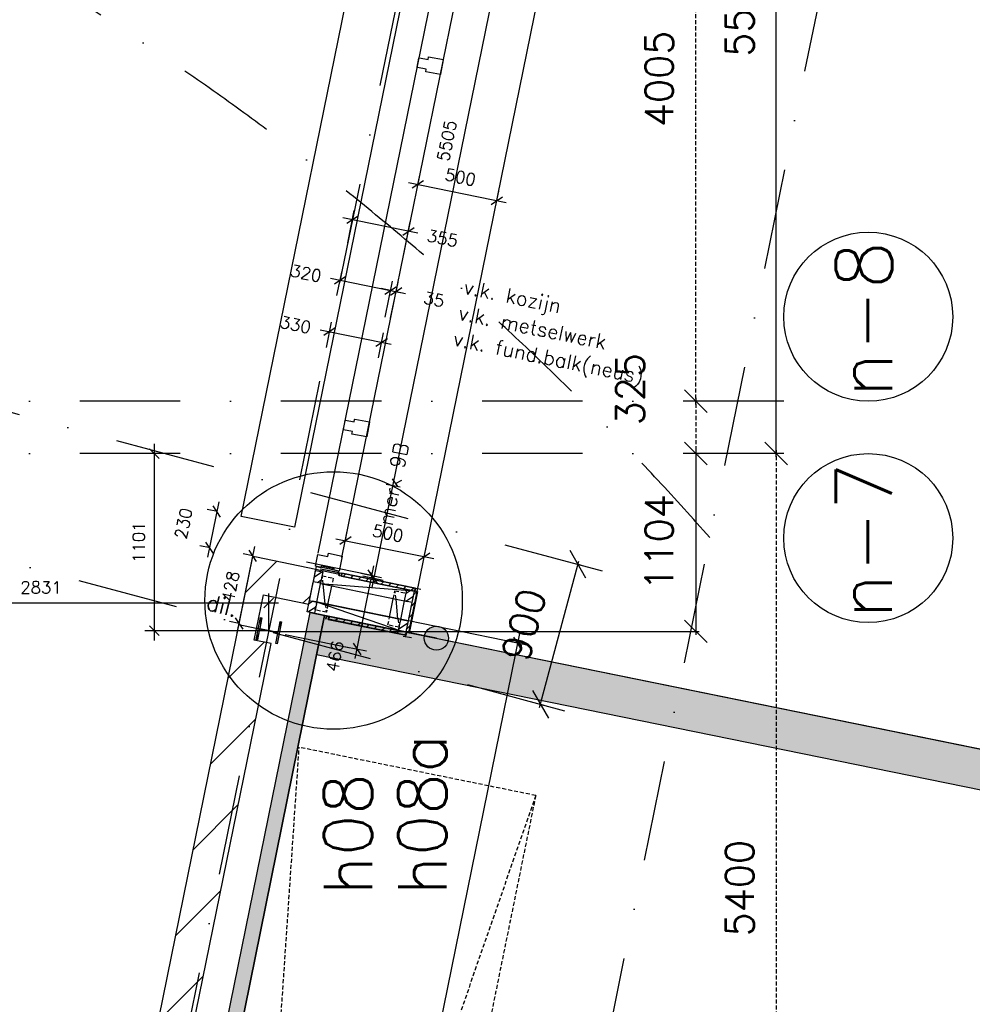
# Model space of a CAD drawing. Extents: x -33344 to 2055880, y -64816 to 121260.
# Tile 126 of 133: x 50082 to 56002, y 85026 to 91142. Entities that reach past the tile are written whole.
import ezdxf

# ---------------------------------------------------------------- set-up
doc = ezdxf.new("R2010")
doc.units = 0
doc.header["$LTSCALE"] = 50
doc.header["$MEASUREMENT"] = 0
doc.header["$PDMODE"] = 3
doc.header["$PDSIZE"] = 0.1
for name, pattern in [('DASHED', [0.75, 0.5, -0.25]), ('HIDDENX2', [0.75, 0.5, -0.25]), ('STRAM_0WT$1$DASHDOT', [25, 12.5, -6.25, 0, -6.25])]:
    doc.linetypes.add(name, pattern=pattern)
doc.layers.get('0').update_dxf_attribs({"linetype": 'CONTINUOUS'})
doc.layers.get('DEFPOINTS').update_dxf_attribs({"linetype": 'CONTINUOUS'})
for name, color, linetype in [('_DETAILNUMMERS', 4, 'CONTINUOUS'), ('_DETAILNUMMERSTEKST', 4, 'CONTINUOUS'), ('A--01A1_ACEER', 1, 'CONTINUOUS'), ('A--A21--_F123-', 9, 'CONTINUOUS'), ('A--A22--_F123-', 9, 'CONTINUOUS'), ('A--A25--_F-2--', 9, 'CONTINUOUS'), ('A--A28--_F-2--', 7, 'CONTINUOUS'), ('A--A42--_F-23-', 9, 'CONTINUOUS'), ('A--L13A1_VLOEREN', 1, 'CONTINUOUS'), ('A--L21--', 3, 'CONTINUOUS'), ('A--L21--_F-2--', 7, 'CONTINUOUS'), ('A--L21A3_BUITENWAND', 3, 'CONTINUOUS'), ('A--L22A2_BINNENWAND', 2, 'CONTINUOUS'), ('A--L25--', 7, 'CONTINUOUS'), ('A--L25--_F-23-', 7, 'CONTINUOUS'), ('A--L28--', 7, 'CONTINUOUS'), ('A--L28--_F-2--', 7, 'CONTINUOUS'), ('A--L28DC1_CONSTR', 1, 'HIDDENX2'), ('A--L31--', 2, 'CONTINUOUS'), ('A--L31--_F-2--', 7, 'CONTINUOUS'), ('A--L32--_F-23-', 2, 'CONTINUOUS'), ('A--L42--', 7, 'CONTINUOUS'), ('A--L42--_F-23-', 7, 'CONTINUOUS'), ('A--M$1A-_F123-', 1, 'CONTINUOUS'), ('A--T$1A-25_TEKST', 2, 'CONTINUOUS'), ('HELLINGBANEN_C1', 1, 'DASHED'), ('PLEIN', 7, 'CONTINUOUS'), ('STRAM_0WT$0$A--L$7A-_STRA0', 1, 'STRAM_0WT$1$DASHDOT'), ('STRAM_0WT$0$A--L$7A1-_STR0', 1, 'CONTINUOUS'), ('STRAM_0WT$0$A--L$7A3-_STR0', 3, 'CONTINUOUS'), ('STRAM_0WT$1$A--M$1A-_F123-', 1, 'CONTINUOUS'), ('TEKST_KOZIJNMERK', 2, 'CONTINUOUS'), ('X--LR---_CP', 7, 'CONTINUOUS'), ('XREF', 7, 'CONTINUOUS')]:
    doc.layers.add(name, color=color, linetype=linetype)
doc.styles.add('ALFA-0_25', font='ROMANS')
doc.styles.add('B-01', font='SIMPLEX.SHX', dxfattribs={"width": 0.8, "height": 4.5})
doc.styles.add('HIEMSTRA', font='romans.shx')
doc.styles.add('STRAM_0WT$1$HIEMSTRA', font='romans.shx')
doc.dimstyles.new('STANDARD$0', dxfattribs={"dimscale": 30, "dimtxt": 2.5, "dimasz": 2, "dimexe": 2, "dimexo": 0, "dimgap": 2, "dimtad": 1, "dimdec": 0, "dimzin": 0, "dimtxsty": 'ALFA-0_25', "dimblk1": 'OBLIQUE', "dimblk2": 'OBLIQUE', "dimsah": 1, "dimcen": -3, "dimdle": 2, "dimclrd": 1, "dimclre": 1, "dimclrt": 2, "dimazin": 3, "dimtfac": 0.666667, "dimtofl": 0, "dimtmove": 0, "dimatfit": 3, "dimtvp": 0.833333, "dimtolj": 1, "dimtzin": 0})
doc.dimstyles.new('STRAM_0WT$0$STANDARD', dxfattribs={"dimscale": 70, "dimtxt": 2.5, "dimasz": 2, "dimexe": 0.3, "dimexo": 0.3, "dimgap": 2, "dimtad": 1, "dimdec": 0, "dimzin": 0, "dimtxsty": 'STRAM_0WT$1$HIEMSTRA', "dimblk1": 'STRAM_0WT$0$_OBLIQUE', "dimblk2": 'STRAM_0WT$0$_OBLIQUE', "dimsah": 1, "dimcen": -0.09, "dimdle": 0.3, "dimclrd": 1, "dimclre": 1, "dimclrt": 4, "dimazin": 3, "dimtfac": 1, "dimtdec": 4, "dimtix": 1, "dimtofl": 0, "dimtmove": 0, "dimatfit": 3, "dimtvp": 625, "dimtolj": 1, "dimtzin": 0})

# ---------------------------------------------------------------- blocks, each defined once
blk = doc.blocks.new('*U1373')
at = {"layer": 'A--A42--_F-23-', "linetype": 'CONTINUOUS'}
h = blk.add_hatch(dxfattribs=at)
h.set_pattern_fill('ALFALINE', color=256, scale=40, style=0)
h.set_pattern_definition([(45, (-52209.314, -87384.26), (-28.284271, 28.284271), [])])
h.paths.add_polyline_path([(0, 0), (1.8, 8.8), (-204.9, 50.9), (-206.7, 42.1), (-208.5, 33.3), (-1.8, -8.8)])
at = {"layer": 'A--L42--_F-23-', "color": 2, "linetype": 'CONTINUOUS'}
for points in [[(0, 0), (-1.8, -8.8), (-208.5, 33.3), (-206.7, 42.1)], [(0, 0), (1.8, 8.8), (-204.9, 50.9), (-206.7, 42.1)]]:
    blk.add_lwpolyline(points, dxfattribs=at)
blk = doc.blocks.new('Q020279-')
at = {"layer": 'A--A25--_F-2--'}
h = blk.add_hatch(dxfattribs=at)
h.set_pattern_fill('ALFALINE', color=256, scale=40, style=0, pattern_type=2)
h.set_pattern_definition([(45, (0, 0), (-28.284, 28.284), [])])
h.paths.add_polyline_path([(0, 0), (0, 71), (46, 71), (46, 0)])
at = {"layer": 'A--L25--_F-23-', "color": 2, "linetype": 'CONTINUOUS'}
blk.add_lwpolyline([(0, 0), (0, 71), (46, 71), (46, 0)], close=True, dxfattribs=at)
at = {"layer": 'X--LR---_CP'}
for p in [(0, 0), (0, 0), (46, 0)]:
    blk.add_point(p, dxfattribs=at)
blk = doc.blocks.new('*U1372')
at = {"layer": 'A--A42--_F-23-', "linetype": 'CONTINUOUS'}
h = blk.add_hatch(dxfattribs=at)
h.set_pattern_fill('ALFALINE', color=256, scale=40, style=0)
h.set_pattern_definition([(45, (-52541.67, -87591.042), (-28.284271, 28.284271), [])])
h.paths.add_polyline_path([(0, 0), (8.8, -1.8), (-43.1, -256.6), (-51.9, -254.8), (-60.7, -253), (-8.8, 1.8)])
at = {"layer": 'A--L42--_F-23-', "color": 2, "linetype": 'CONTINUOUS'}
for points in [[(0, 0), (-8.8, 1.8), (-60.7, -253), (-51.9, -254.8)], [(0, 0), (8.8, -1.8), (-43.1, -256.6), (-51.9, -254.8)]]:
    blk.add_lwpolyline(points, dxfattribs=at)
blk = doc.blocks.new('*U1371')
at = {"layer": 'A--A42--_F-23-', "linetype": 'CONTINUOUS'}
h = blk.add_hatch(dxfattribs=at)
h.set_pattern_fill('ALFALINE', color=256, scale=40, style=0)
h.set_pattern_definition([(45, (-52538.734, -87601.844), (-28.284271, 28.284271), [])])
h.paths.add_polyline_path([(0, 0), (-1.8, -8.8), (-457.8, 84), (-456, 92.8), (-454.2, 101.6), (1.8, 8.8)])
at = {"layer": 'A--L42--_F-23-', "color": 2, "linetype": 'CONTINUOUS'}
for points in [[(0, 0), (-1.8, -8.8), (-457.8, 84), (-456, 92.8)], [(0, 0), (1.8, 8.8), (-454.2, 101.6), (-456, 92.8)]]:
    blk.add_lwpolyline(points, dxfattribs=at)
blk = doc.blocks.new('Q020490-')
at = {"layer": 'A--A28--_F-2--', "color": 3, "linetype": 'CONTINUOUS'}
for points in [[(-2.75, 58), (-70, 66.5), (70, 66.5)], [(-2.75, 58), (-70, 58), (-70, 66.5)], [(-2.75, 58), (70, 66.5), (70, 58)], [(2.75, -58), (-2.75, -58), (-2.75, 58)], [(-2.75, 58), (2.75, 58), (2.75, -58)], [(-2.75, 58), (70, 58), (2.75, 58)], [(70, -66.5), (-70, -58), (-2.75, -58)], [(70, -66.5), (-70, -66.5), (-70, -58)], [(2.75, -58), (70, -66.5), (-2.75, -58)], [(2.75, -58), (70, -58), (70, -66.5)]]:
    blk.add_solid(points, dxfattribs=at)
at = {"layer": 'A--L28--_F-2--', "color": 3, "linetype": 'CONTINUOUS'}
blk.add_lwpolyline([(70, -66.5), (-70, -66.5), (-70, -58), (-2.75, -58), (-2.75, 58), (-70, 58), (-70, 66.5), (70, 66.5), (70, 58), (2.75, 58), (2.75, -58), (70, -58)], close=True, dxfattribs=at)
at = {"layer": 'X--LR---_CP', "linetype": 'CONTINUOUS'}
for p in [(-2.75, 0), (0, 0), (2.75, 0)]:
    blk.add_point(p, dxfattribs=at)
blk = doc.blocks.new('_OBLIQUE')
at = {"color": 0, "linetype": 'BYBLOCK'}
blk.add_line((-0.5, -0.5), (0.5, 0.5), dxfattribs=at)
blk = doc.blocks.new('*D256')
at = {"layer": 'A--M$1A-_F123-', "color": 1}
for p, q in [((52120.5, 89756.3), (52161.5, 89957.3)), ((52556.1, 89815.7), (52090.7, 89910.5)), ((52468.4, 89685.5), (52509.3, 89886.4))]:
    blk.add_line(p, q, dxfattribs=at)
at = {"layer": 'DEFPOINTS', "color": 0}
for p in [(52149.5, 89898.5), (52120.5, 89756.3), (52468.4, 89685.5)]:
    blk.add_point(p, dxfattribs=at)
at = {"layer": 'A--M$1A-_F123-', "color": 1, "xscale": 60, "yscale": 60, "zscale": 60}
for p, rotation in [((52149.5, 89898.5), 168.4862848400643), ((52497.4, 89827.6), 348.4862848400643)]:
    blk.add_blockref('_OBLIQUE', p, dxfattribs=dict(at, rotation=rotation))
at = {"layer": 'A--M$1A-_F123-', "color": 2, "insert": (52709.4, 89784.4), "char_height": 75, "attachment_point": 5, "rotation": 348.48628, "style": 'ALFA-0_25'}
blk.add_mtext('\\A1;355', dxfattribs=at)
blk = doc.blocks.new('*D260')
at = {"layer": 'A--M$1A-_F123-', "color": 1}
for p, q in [((52053.7, 89428), (52085.1, 89582.4)), ((52014.3, 89535.6), (52445.5, 89447.7)), ((52367.2, 89364.1), (52398.7, 89518.5))]:
    blk.add_line(p, q, dxfattribs=at)
at = {"layer": 'DEFPOINTS', "color": 0}
for p in [(52053.7, 89428), (52386.7, 89459.7), (52367.2, 89364.1)]:
    blk.add_point(p, dxfattribs=at)
at = {"layer": 'A--M$1A-_F123-', "color": 1, "xscale": 60, "yscale": 60, "zscale": 60}
for p, rotation in [((52073.1, 89523.6), 168.4862831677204), ((52386.7, 89459.7), 348.4862831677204)]:
    blk.add_blockref('_OBLIQUE', p, dxfattribs=dict(at, rotation=rotation))
at = {"layer": 'A--M$1A-_F123-', "color": 2, "insert": (51861.1, 89566.8), "char_height": 75, "attachment_point": 5, "rotation": 348.48628, "style": 'ALFA-0_25'}
blk.add_mtext('\\A1;320', dxfattribs=at)
blk = doc.blocks.new('*D261')
at = {"layer": 'A--M$1A-_F123-', "color": 1}
for p, q in [((52353, 89294.2), (52398.7, 89518.5)), ((52387.3, 89287.2), (52433, 89511.5)), ((52386.7, 89459.7), (52327.9, 89471.7)), ((52421, 89452.7), (52479.8, 89440.7))]:
    blk.add_line(p, q, dxfattribs=at)
at = {"layer": 'DEFPOINTS', "color": 0}
for p in [(52421, 89452.7), (52353, 89294.2), (52387.3, 89287.2)]:
    blk.add_point(p, dxfattribs=at)
at = {"layer": 'A--M$1A-_F123-', "color": 1, "xscale": 60, "yscale": 60, "zscale": 60}
for p, rotation in [((52386.7, 89459.7), 348.4865195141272), ((52421, 89452.7), 168.4865195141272)]:
    blk.add_blockref('_OBLIQUE', p, dxfattribs=dict(at, rotation=rotation))
at = {"layer": 'A--M$1A-_F123-', "color": 2, "insert": (52656.9, 89404.7), "char_height": 75, "attachment_point": 5, "rotation": 348.48652, "style": 'ALFA-0_25'}
blk.add_mtext('\\A1;35', dxfattribs=at)
blk = doc.blocks.new('*D276')
at = {"layer": 'A--M$1A-_F123-', "color": 1}
for p, q in [((51988.2, 89106.6), (52020, 89262.7)), ((51949.2, 89215.9), (52390.2, 89126)), ((52311.6, 89040.7), (52343.4, 89196.8))]:
    blk.add_line(p, q, dxfattribs=at)
at = {"layer": 'DEFPOINTS', "color": 0}
for p in [(52331.4, 89138), (51988.2, 89106.6), (52311.6, 89040.7)]:
    blk.add_point(p, dxfattribs=at)
at = {"layer": 'A--M$1A-_F123-', "color": 1, "xscale": 60, "yscale": 60, "zscale": 60}
for p, rotation in [((52008, 89203.9), 168.4862903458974), ((52331.4, 89138), 348.4862903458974)]:
    blk.add_blockref('_OBLIQUE', p, dxfattribs=dict(at, rotation=rotation))
at = {"layer": 'A--M$1A-_F123-', "color": 2, "insert": (51795.9, 89247.1), "char_height": 75, "attachment_point": 5, "rotation": 348.48629, "style": 'ALFA-0_25'}
blk.add_mtext('\\A1;330', dxfattribs=at)
blk = doc.blocks.new('*D503')
at = {"layer": 'A--M$1A-_F123-', "color": 1, "linetype": 'CONTINUOUS'}
for p, q in [((51318.7, 88146.3), (51248.8, 87803.3)), ((51311.4, 88086.5), (51247.9, 88099.4)), ((51265.5, 87861.1), (51202, 87874.1))]:
    blk.add_line(p, q, dxfattribs=at)
at = {"layer": 'DEFPOINTS', "color": 0, "linetype": 'CONTINUOUS'}
for p in [(51311.4, 88086.5), (51260.8, 87862.1), (51265.5, 87861.1)]:
    blk.add_point(p, dxfattribs=at)
at = {"layer": 'A--M$1A-_F123-', "color": 1, "linetype": 'CONTINUOUS', "xscale": 60, "yscale": 60, "zscale": 60}
for p, rotation in [((51306.7, 88087.5), 78.48999999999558), ((51260.8, 87862.1), 258.4899999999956)]:
    blk.add_blockref('_OBLIQUE', p, dxfattribs=dict(at, rotation=rotation))
at = {"layer": 'A--M$1A-_F123-', "color": 2, "linetype": 'CONTINUOUS', "insert": (51100, 88012.2), "char_height": 75, "attachment_point": 5, "rotation": 78.49, "style": 'ALFA-0_25'}
blk.add_mtext('\\A1;230', dxfattribs=at)
blk = doc.blocks.new('*D515')
at = {"layer": 'A--M$1A-_F123-', "color": 1, "linetype": 'CONTINUOUS'}
for p, q in [((48799.5, 87346.3), (48799.5, 87577.8)), ((51630, 87346.3), (51630, 87577.8)), ((51690, 87517.8), (48739.5, 87517.8))]:
    blk.add_line(p, q, dxfattribs=at)
at = {"layer": 'DEFPOINTS', "color": 0, "linetype": 'CONTINUOUS'}
for p in [(48799.5, 87517.8), (48799.5, 87346.3), (51630, 87346.3)]:
    blk.add_point(p, dxfattribs=at)
at = {"layer": 'A--M$1A-_F123-', "color": 1, "linetype": 'CONTINUOUS', "xscale": 60, "yscale": 60, "zscale": 60, "rotation": 180}
blk.add_blockref('_OBLIQUE', (48799.5, 87517.8), dxfattribs=at)
at = {"layer": 'A--M$1A-_F123-', "color": 1, "linetype": 'CONTINUOUS', "xscale": 60, "yscale": 60, "zscale": 60}
blk.add_blockref('_OBLIQUE', (51630, 87517.8), dxfattribs=at)
at = {"layer": 'A--M$1A-_F123-', "color": 2, "linetype": 'CONTINUOUS', "insert": (50214.7, 87615.3), "char_height": 75, "attachment_point": 5, "style": 'ALFA-0_25'}
blk.add_mtext('\\A1;2831', dxfattribs=at)
blk = doc.blocks.new('*D516')
at = {"layer": 'A--M$1A-_F123-', "color": 1, "linetype": 'CONTINUOUS'}
for p, q in [((50919.2, 87286.3), (50919.2, 88506.9)), ((50957.2, 88446.9), (50859.2, 88446.9)), ((51639, 87346.3), (50859.2, 87346.3))]:
    blk.add_line(p, q, dxfattribs=at)
at = {"layer": 'DEFPOINTS', "color": 0, "linetype": 'CONTINUOUS'}
for p in [(50919.2, 88446.9), (50957.2, 88446.9), (51639, 87346.3)]:
    blk.add_point(p, dxfattribs=at)
at = {"layer": 'A--M$1A-_F123-', "color": 1, "linetype": 'CONTINUOUS', "xscale": 60, "yscale": 60, "zscale": 60}
for p, rotation in [((50919.2, 88446.9), 90), ((50919.2, 87346.3), 270)]:
    blk.add_blockref('_OBLIQUE', p, dxfattribs=dict(at, rotation=rotation))
at = {"layer": 'A--M$1A-_F123-', "color": 2, "linetype": 'CONTINUOUS', "insert": (50821.7, 87896.6), "char_height": 75, "attachment_point": 5, "rotation": 90, "style": 'ALFA-0_25'}
blk.add_mtext('\\A1;1101', dxfattribs=at)
blk = doc.blocks.new('*D608')
at = {"layer": 'A--M$1A-_F123-', "color": 1, "linetype": 'CONTINUOUS'}
for p, q in [((53187.5, 87328.9), (51454.4, 78821.1)), ((53154.5, 87274.4), (53234.3, 87258.2)), ((51445.4, 78884.2), (51525.2, 78867.9))]:
    blk.add_line(p, q, dxfattribs=at)
at = {"layer": 'DEFPOINTS', "color": 0, "linetype": 'CONTINUOUS'}
for p in [(53154.5, 87274.4), (51445.4, 78884.2), (51466.4, 78879.9)]:
    blk.add_point(p, dxfattribs=at)
at = {"layer": 'A--M$1A-_F123-', "color": 1, "linetype": 'CONTINUOUS', "xscale": 60, "yscale": 60, "zscale": 60}
for p, rotation in [((53175.5, 87270.1), 78.48629033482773), ((51466.4, 78879.9), 258.4862903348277)]:
    blk.add_blockref('_OBLIQUE', p, dxfattribs=dict(at, rotation=rotation))
at = {"layer": 'A--M$1A-_F123-', "color": 2, "linetype": 'CONTINUOUS', "insert": (52225.4, 83094.5), "char_height": 75, "attachment_point": 5, "rotation": 78.48629, "style": 'ALFA-0_25'}
blk.add_mtext('\\A1;8563', dxfattribs=at)
blk = doc.blocks.new('*D637')
at = {"layer": 'A--M$1A-_F123-', "color": 1, "linetype": 'CONTINUOUS'}
for p, q in [((52166.5, 87173.9), (52283.5, 87748.5)), ((52201.4, 87704), (52330.3, 87677.7)), ((52108.4, 87247), (52237.3, 87220.7))]:
    blk.add_line(p, q, dxfattribs=at)
at = {"layer": 'DEFPOINTS', "color": 0, "linetype": 'CONTINUOUS'}
for p in [(52201.4, 87704), (52271.5, 87689.7), (52108.4, 87247)]:
    blk.add_point(p, dxfattribs=at)
at = {"layer": 'A--M$1A-_F123-', "color": 1, "linetype": 'CONTINUOUS', "xscale": 60, "yscale": 60, "zscale": 60}
for p, rotation in [((52271.5, 87689.7), 78.48825711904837), ((52178.5, 87232.7), 258.4882571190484)]:
    blk.add_blockref('_OBLIQUE', p, dxfattribs=dict(at, rotation=rotation))
at = {"layer": 'A--M$1A-_F123-', "color": 2, "linetype": 'CONTINUOUS', "insert": (52040.5, 87187.1), "char_height": 75, "attachment_point": 5, "rotation": 78.48826, "style": 'ALFA-0_25'}
blk.add_mtext('\\A1;466', dxfattribs=at)
blk = doc.blocks.new('*U1193')
at = {"layer": 'A--A21--_F123-', "color": 2}
for points in [[(-0.1, -0.4), (-49.1, 9.6), (0, 0), (-49, 10)], [(0, 0), (49, -10), (-0.1, -0.4), (48.9, -10.4)]]:
    blk.add_solid(points, dxfattribs=at)
at = {"layer": 'A--L21--_F-2--', "color": 3, "linetype": 'CONTINUOUS'}
for points in [[(0, 0), (-49, 10), (-49.1, 9.6), (-0.1, -0.4)], [(0, 0), (49, -10), (48.9, -10.4), (-0.1, -0.4)]]:
    blk.add_lwpolyline(points, dxfattribs=at)
blk = doc.blocks.new('DILATATIEVOEG')
at = {"layer": 'A--L21A3_BUITENWAND', "linetype": 'CONTINUOUS'}
h = blk.add_hatch(color=256, dxfattribs=at)
edge = h.paths.add_edge_path()
edge.add_arc((-800, 0), 75, 0, 360)
blk.add_line((-800, 0), (0, 0), dxfattribs=at)
blk.add_circle((-800, 0), 75, dxfattribs=at)
at = {"layer": 'X--LR---_CP', "linetype": 'CONTINUOUS'}
blk.add_point((0, 0), dxfattribs=at)
blk = doc.blocks.new('*U1192')
at = {"layer": 'A--A42--_F-23-', "linetype": 'CONTINUOUS'}
h = blk.add_hatch(dxfattribs=at)
h.set_pattern_fill('ALFALINE', color=256, scale=40, style=0)
h.set_pattern_definition([(45, (-52483.06, -87328.435), (-28.284271, 28.284271), [])])
h.paths.add_polyline_path([(0, 0), (-1.8, -8.8), (-275.5, 47), (-273.7, 55.8), (-271.9, 64.6), (1.8, 8.8)])
at = {"layer": 'A--L42--_F-23-', "color": 2, "linetype": 'CONTINUOUS'}
for points in [[(0, 0), (1.8, 8.8), (-271.9, 64.6), (-273.7, 55.8)], [(0, 0), (-1.8, -8.8), (-275.5, 47), (-273.7, 55.8)]]:
    blk.add_lwpolyline(points, dxfattribs=at)
blk = doc.blocks.new('STRAM_0WT$0$_OBLIQUE')
at = {"color": 0, "linetype": 'BYBLOCK'}
blk.add_line((-0.5, -0.5), (0.5, 0.5), dxfattribs=at)
blk = doc.blocks.new('*D1856')
at = {"color": 1, "linetype": 'BYBLOCK'}
for p, q in [((-21374.5, 56525), (-21474.7, 56525)), ((-21453.7, 56546), (-21453.7, 56200)), ((-21374.5, 56200), (-21474.7, 56200))]:
    blk.add_line(p, q, dxfattribs=at)
at = {"layer": 'DEFPOINTS', "color": 0, "linetype": 'BYBLOCK'}
for p in [(-21353.5, 56525), (-21453.7, 56200), (-21353.5, 56200)]:
    blk.add_point(p, dxfattribs=at)
at = {"color": 1, "linetype": 'BYBLOCK', "xscale": 140, "yscale": 140, "zscale": 140}
for p, rotation in [((-21453.7, 56525), 90), ((-21453.7, 56200), 270)]:
    blk.add_blockref('STRAM_0WT$0$_OBLIQUE', p, dxfattribs=dict(at, rotation=rotation))
at = {"color": 4, "linetype": 'BYBLOCK', "insert": (-21860.8, 56600), "char_height": 175, "attachment_point": 5, "rotation": 90, "style": 'STRAM_0WT$1$HIEMSTRA'}
blk.add_mtext('\\A1;325', dxfattribs=at)
blk = doc.blocks.new('*D1857')
at = {"color": 1, "linetype": 'BYBLOCK'}
for p, q in [((-21017.3, 56221), (-21017.3, 50779)), ((-20988.2, 56200), (-21038.3, 56200)), ((-20988.3, 50800), (-21038.3, 50800))]:
    blk.add_line(p, q, dxfattribs=at)
at = {"layer": 'DEFPOINTS', "color": 0, "linetype": 'BYBLOCK'}
for p in [(-20967.2, 56200), (-21017.3, 50800), (-20967.3, 50800)]:
    blk.add_point(p, dxfattribs=at)
at = {"color": 1, "linetype": 'BYBLOCK', "xscale": 140, "yscale": 140, "zscale": 140}
for p, rotation in [((-21017.3, 56200), 90), ((-21017.3, 50800), 270)]:
    blk.add_blockref('STRAM_0WT$0$_OBLIQUE', p, dxfattribs=dict(at, rotation=rotation))
at = {"color": 4, "linetype": 'BYBLOCK', "insert": (-21244.8, 53500), "char_height": 175, "attachment_point": 5, "rotation": 90, "style": 'STRAM_0WT$1$HIEMSTRA'}
blk.add_mtext('\\A1;5400', dxfattribs=at)
blk = doc.blocks.new('*D1919')
at = {"layer": 'DEFPOINTS', "color": 0}
for p in [(-21147.6, 61729.8), (-20836.2, 61729.8), (-20735.9, 56200)]:
    blk.add_point(p, dxfattribs=at)
at = {"layer": 'STRAM_0WT$1$A--M$1A-_F123-', "color": 1}
for p, q in [((-21126.6, 61729.8), (-20815.2, 61729.8)), ((-20836.2, 56179), (-20836.2, 61750.8))]:
    blk.add_line(p, q, dxfattribs=at)
at = {"layer": 'STRAM_0WT$1$A--M$1A-_F123-', "color": 1, "xscale": 140, "yscale": 140, "zscale": 140}
for p, rotation in [((-20836.2, 61729.8), 90), ((-20836.2, 56200), 270)]:
    blk.add_blockref('STRAM_0WT$0$_OBLIQUE', p, dxfattribs=dict(at, rotation=rotation))
at = {"layer": 'STRAM_0WT$1$A--M$1A-_F123-', "color": 4, "insert": (-21063.7, 58964.9), "char_height": 175, "attachment_point": 5, "rotation": 90, "style": 'STRAM_0WT$1$HIEMSTRA'}
blk.add_mtext('\\A1;5530', dxfattribs=at)
blk = doc.blocks.new('*D1921')
at = {"color": 1, "linetype": 'BYBLOCK'}
blk.add_line((-21453.7, 56504), (-21453.7, 60550.8), dxfattribs=at)
at = {"layer": 'DEFPOINTS', "color": 0, "linetype": 'BYBLOCK'}
for p in [(-21453.7, 60529.8), (-21453.7, 60529.8), (-21453.7, 56525)]:
    blk.add_point(p, dxfattribs=at)
at = {"color": 1, "linetype": 'BYBLOCK', "xscale": 140, "yscale": 140, "zscale": 140}
for p, rotation in [((-21453.7, 60529.8), 90), ((-21453.7, 56525), 270)]:
    blk.add_blockref('STRAM_0WT$0$_OBLIQUE', p, dxfattribs=dict(at, rotation=rotation))
at = {"color": 4, "linetype": 'BYBLOCK', "insert": (-21681.2, 58527.4), "char_height": 175, "attachment_point": 5, "rotation": 90, "style": 'STRAM_0WT$1$HIEMSTRA'}
blk.add_mtext('\\A1;4005', dxfattribs=at)
blk = doc.blocks.new('*D1942')
at = {"layer": 'DEFPOINTS', "color": 0}
for p in [(-34829.8, 58000), (-39925.3, 56200), (-20789, 56200), (-26068.6, 55839.7), (-22022.7, 54568.3)]:
    blk.add_point(p, dxfattribs=at)
at = {"layer": 'STRAM_0WT$1$A--M$1A-_F123-', "color": 1}
blk.add_arc((-28112.1, 56200), 2075.1, 345, 359.99998, dxfattribs=at)
at = {"layer": 'STRAM_0WT$1$A--M$1A-_F123-', "color": 1, "xscale": 140, "yscale": 140, "zscale": 140}
for p, rotation in [((-26037.1, 56200), 89.99998316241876), ((-26107.8, 55662.9), 254.9999999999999)]:
    blk.add_blockref('STRAM_0WT$0$_OBLIQUE', p, dxfattribs=dict(at, rotation=rotation))
at = {"layer": 'STRAM_0WT$1$A--M$1A-_F123-', "color": 4, "insert": (-26280.4, 55958.8), "char_height": 175, "attachment_point": 5, "rotation": 82.49999, "style": 'STRAM_0WT$1$HIEMSTRA'}
blk.add_mtext('\\A1;15.00°', dxfattribs=at)
blk = doc.blocks.new('*D1961')
at = {"layer": 'DEFPOINTS', "color": 0}
for p in [(-22087.6, 55517.5), (-22067.8, 55512.2), (-22320.5, 54648.1)]:
    blk.add_point(p, dxfattribs=at)
at = {"layer": 'STRAM_0WT$1$A--M$1A-_F123-', "color": 1}
for p, q in [((-22306.2, 54622.6), (-22062.4, 55532.5)), ((-22067.3, 55512), (-22047.5, 55506.7)), ((-22300.2, 54642.7), (-22280.4, 54637.4))]:
    blk.add_line(p, q, dxfattribs=at)
at = {"layer": 'STRAM_0WT$1$A--M$1A-_F123-', "color": 1, "xscale": 140, "yscale": 140, "zscale": 140}
for p, rotation in [((-22067.8, 55512.2), 75.00000000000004), ((-22300.7, 54642.8), 255)]:
    blk.add_blockref('STRAM_0WT$0$_OBLIQUE', p, dxfattribs=dict(at, rotation=rotation))
at = {"layer": 'STRAM_0WT$1$A--M$1A-_F123-', "color": 4, "insert": (-22404, 55136.4), "char_height": 175, "attachment_point": 5, "rotation": 75, "style": 'STRAM_0WT$1$HIEMSTRA'}
blk.add_mtext('\\A1;900', dxfattribs=at)
blk = doc.blocks.new('*D1962')
at = {"layer": 'DEFPOINTS', "color": 0}
for p in [(-21342.4, 56200), (-23972.2, 55095.6), (-21336.2, 55095.6)]:
    blk.add_point(p, dxfattribs=at)
at = {"layer": 'STRAM_0WT$1$A--M$1A-_F123-', "color": 1}
for p, q in [((-21336.2, 56221), (-21336.2, 55074.6)), ((-21321.4, 56200), (-21315.2, 56200)), ((-23951.2, 55095.6), (-21315.2, 55095.6))]:
    blk.add_line(p, q, dxfattribs=at)
at = {"layer": 'STRAM_0WT$1$A--M$1A-_F123-', "color": 1, "xscale": 140, "yscale": 140, "zscale": 140}
for p, rotation in [((-21336.2, 56200), 90), ((-21336.2, 55095.6), 270)]:
    blk.add_blockref('STRAM_0WT$0$_OBLIQUE', p, dxfattribs=dict(at, rotation=rotation))
at = {"layer": 'STRAM_0WT$1$A--M$1A-_F123-', "color": 4, "insert": (-21563.7, 55647.8), "char_height": 175, "attachment_point": 5, "rotation": 90, "style": 'STRAM_0WT$1$HIEMSTRA'}
blk.add_mtext('\\A1;1104', dxfattribs=at)
blk = doc.blocks.new('*D780')
at = {"layer": 'A--M$1A-_F123-', "color": 1}
for p, q in [((52556.5, 90118), (52568.5, 90176.8)), ((52497.7, 90130), (53105.7, 90006.2)), ((53046.9, 90018.1), (53058.8, 90076.9))]:
    blk.add_line(p, q, dxfattribs=at)
at = {"layer": 'DEFPOINTS', "color": 0}
for p in [(52556.5, 90118), (53046.9, 90018.1), (53046.9, 90018.1)]:
    blk.add_point(p, dxfattribs=at)
at = {"layer": 'A--M$1A-_F123-', "color": 1, "xscale": 60, "yscale": 60, "zscale": 60}
for p, rotation in [((52556.5, 90118), 168.4865216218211), ((53046.9, 90018.1), 348.4865216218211)]:
    blk.add_blockref('_OBLIQUE', p, dxfattribs=dict(at, rotation=rotation))
at = {"layer": 'A--M$1A-_F123-', "color": 2, "insert": (52821.1, 90163.6), "char_height": 75, "attachment_point": 5, "rotation": 348.48652, "style": 'ALFA-0_25'}
blk.add_mtext('\\A1;500', dxfattribs=at)
blk = doc.blocks.new('*D781')
at = {"layer": 'A--M$1A-_F123-', "color": 1}
for p, q in [((52105.9, 87906.1), (52117.9, 87964.9)), ((52047.2, 87918.1), (52655.1, 87794.3)), ((52596.3, 87806.2), (52608.3, 87865))]:
    blk.add_line(p, q, dxfattribs=at)
at = {"layer": 'DEFPOINTS', "color": 0}
for p in [(52105.9, 87906.1), (52596.3, 87806.2), (52596.3, 87806.2)]:
    blk.add_point(p, dxfattribs=at)
at = {"layer": 'A--M$1A-_F123-', "color": 1, "xscale": 60, "yscale": 60, "zscale": 60}
for p, rotation in [((52105.9, 87906.1), 168.4865216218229), ((52596.3, 87806.2), 348.4865216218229)]:
    blk.add_blockref('_OBLIQUE', p, dxfattribs=dict(at, rotation=rotation))
at = {"layer": 'A--M$1A-_F123-', "color": 2, "insert": (52370.6, 87951.7), "char_height": 75, "attachment_point": 5, "rotation": 348.48652, "style": 'ALFA-0_25'}
blk.add_mtext('\\A1;500', dxfattribs=at)
blk = doc.blocks.new('*D784')
at = {"layer": 'A--M$1A-_F123-', "color": 1}
for p, q in [((53393.2, 93126.5), (52270.7, 87614.6)), ((53313.2, 93081.5), (53440, 93055.7)), ((52214.7, 87687.2), (52341.5, 87661.4))]:
    blk.add_line(p, q, dxfattribs=at)
at = {"layer": 'DEFPOINTS', "color": 0}
for p in [(53313.2, 93081.5), (52214.7, 87687.2), (52282.7, 87673.4)]:
    blk.add_point(p, dxfattribs=at)
at = {"layer": 'A--M$1A-_F123-', "color": 1, "xscale": 60, "yscale": 60, "zscale": 60}
for p, rotation in [((53381.2, 93067.7), 78.4897498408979), ((52282.7, 87673.4), 258.4897498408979)]:
    blk.add_blockref('_OBLIQUE', p, dxfattribs=dict(at, rotation=rotation))
at = {"layer": 'A--M$1A-_F123-', "color": 2, "insert": (52736.4, 90390), "char_height": 75, "attachment_point": 5, "rotation": 78.48975, "style": 'ALFA-0_25'}
blk.add_mtext('\\A1;5505', dxfattribs=at)
blk = doc.blocks.new('*D800')
at = {"layer": 'A--M$1A-_F123-', "color": 1, "linetype": 'CONTINUOUS'}
for p, q in [((51433, 87333), (51542.4, 87870)), ((51530.4, 87811.3), (51471.6, 87823.2)), ((51445, 87391.8), (51386.2, 87403.7))]:
    blk.add_line(p, q, dxfattribs=at)
at = {"layer": 'DEFPOINTS', "color": 0, "linetype": 'CONTINUOUS'}
for p in [(51530.4, 87811.3), (51530.4, 87811.3), (51445, 87391.8)]:
    blk.add_point(p, dxfattribs=at)
at = {"layer": 'A--M$1A-_F123-', "color": 1, "linetype": 'CONTINUOUS', "xscale": 60, "yscale": 60, "zscale": 60}
for p, rotation in [((51530.4, 87811.3), 78.48808030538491), ((51445, 87391.8), 258.4880803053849)]:
    blk.add_blockref('_OBLIQUE', p, dxfattribs=dict(at, rotation=rotation))
at = {"layer": 'A--M$1A-_F123-', "color": 2, "linetype": 'CONTINUOUS', "insert": (51392.2, 87621), "char_height": 75, "attachment_point": 5, "rotation": 78.48808, "style": 'ALFA-0_25'}
blk.add_mtext('\\A1;428', dxfattribs=at)
blk = doc.blocks.new('STRAM_0WT')
at = {"layer": 'STRAM_0WT$0$A--L$7A-_STRA0'}
for p, q in [((-19536.557, 64086.97), (-24443.109, 39999.999)), ((-22177.023, 63998.514), (-26990.45, 40368.709)), ((-34596.875, 58869.335), (-21789.762, 55437.68)), ((-34829.812, 58000.002), (-22022.7, 54568.347)), ((-20789.004, 56524.999), (-39925.329, 56525.003)), ((-20789.004, 56199.999), (-39925.329, 56200.005))]:
    blk.add_line(p, q, dxfattribs=at)
blk.add_arc((-34634.779, 43899.561), 17830, 41.3470109, 90.0000931, dxfattribs=at)
at = {"layer": 'STRAM_0WT$0$A--L$7A1-_STR0'}
for centre in [(-20264.005, 57049.999), (-20264.006, 55674.999)]:
    blk.add_circle(centre, 525, dxfattribs=at)
at = {"layer": 'STRAM_0WT$0$A--L$7A3-_STR0', "style": 'STRAM_0WT$1$HIEMSTRA'}
for s, p in [('n-8', (-20116.557, 56546.13)), ('n-7', (-20116.558, 55171.13))]:
    blk.add_text(s, height=350, rotation=90, dxfattribs=at).set_placement(p)
at = {"layer": 'STRAM_0WT$1$A--M$1A-_F123-'}
for base, p1, p2, override, picture, middle in [((-20836.185, 61729.831), (-20735.894, 56199.999), (-21147.571, 61729.831), {"dimse1": 1}, '*D1919', (-21063.685, 58964.915)), ((-21336.185, 55095.631), (-21342.434, 56200), (-23972.22, 55095.631), {"dimcen": -0.09}, '*D1962', (-21563.685, 55647.815))]:
    dim = blk.add_linear_dim(base=base, p1=p1, p2=p2, angle=90, dimstyle='STRAM_0WT$0$STANDARD', override=override, dxfattribs=at)
    dim.commit()
    dim.dimension.update_dxf_attribs({"geometry": picture, "text_midpoint": middle})
dim = blk.add_linear_dim(base=(-21336.185, 60529.831), p1=(-21336.185, 56524.999), p2=(-21336.185, 60529.831), angle=90, dimstyle='STRAM_0WT$0$STANDARD', dxfattribs=at)
dim.commit()
dim.dimension.update_dxf_attribs({"geometry": '*D1921', "text_midpoint": (-21563.685, 58527.415), "insert": (117.56, 0)})
dim = blk.add_angular_dim_2l(base=(-26068.592, 55839.672), line1=((-34829.812, 58000.002), (-22022.7, 54568.347)), line2=((-20789.004, 56199.999), (-39925.329, 56200.005)), dimstyle='STRAM_0WT$0$STANDARD', override={"dimdec": 2, "dimadec": 2}, dxfattribs=at)
dim.commit()
dim.dimension.update_dxf_attribs({"geometry": '*D1942', "text_midpoint": (-26280.373, 55958.847)})
at = {"layer": 'STRAM_0WT$1$A--M$1A-_F123-', "linetype": 'CONTINUOUS'}
dim = blk.add_linear_dim(base=(-21336.185, 56199.999), p1=(-21235.894, 56524.999), p2=(-21235.894, 56199.999), angle=90, dimstyle='STRAM_0WT$0$STANDARD', dxfattribs=at)
dim.commit()
dim.dimension.update_dxf_attribs({"geometry": '*D1856', "text_midpoint": (-21743.212, 56600.001), "dimtype": 128, "insert": (117.56, 0)})
dim = blk.add_linear_dim(base=(-20836.185, 50799.999), p1=(-20786.04, 56199.999), p2=(-20786.185, 50799.999), angle=90, dimstyle='STRAM_0WT$0$STANDARD', dxfattribs=at)
dim.commit()
dim.dimension.update_dxf_attribs({"geometry": '*D1857', "text_midpoint": (-21063.685, 53499.999), "insert": (181.162, 0)})
at = {"layer": 'STRAM_0WT$1$A--M$1A-_F123-'}
dim = blk.add_aligned_dim(p1=(-22320.517, 54648.146), p2=(-22087.579, 55517.48), distance=-20.485, dimstyle='STRAM_0WT$0$STANDARD', override={"dimcen": -0.09}, dxfattribs=at)
dim.commit()
dim.dimension.update_dxf_attribs({"geometry": '*D1961', "text_midpoint": (-22404.009, 55136.392)})

msp = doc.modelspace()

# ---------------------------------------------------------------- hatches: boundary and pattern name
at = {"layer": 'A--A22--_F123-'}
h = msp.add_hatch(dxfattribs=at)
h.set_pattern_fill('ALFALINE', color=256, scale=300, style=0, pattern_type=2)
h.set_pattern_definition([(45, (-30.03, 6.12), (-212.132, 212.132), [])])
h.paths.add_polyline_path([(51922.6, 87727.3), (51553, 87802.6), (51529.6, 87807.3), (50567.1, 83082), (50677.4, 83059.5), (50690.9, 83125.4), (50796.1, 83104), (51643.9, 87266.2), (51538.7, 87287.6), (51538.7, 87287.6), (51596.1, 87569.3), (51878.7, 87511.7)])
at = {"layer": 'PLEIN', "linetype": 'CONTINUOUS'}
msp.add_hatch(color=21, dxfattribs=at).paths.add_polyline_path([(60599.2, 80530.1), (60385, 80731.1), (61312.7, 85284.8), (51925.9, 87196.2), (51975.7, 87441.9), (61607.5, 85479.9), (60599.2, 80530.1)])

# ---------------------------------------------------------------- linework, layer by layer
at = {"layer": '_DETAILNUMMERS'}
msp.add_circle((52032.7, 87534.4), 800, dxfattribs=at)
at = {"layer": 'A--01A1_ACEER', "linetype": 'CONTINUOUS'}
for p, q in [((51952.3, 87731.5), (52575.2, 87604.6)), ((51954, 87731.1), (52060.8, 87709.4)), ((51443.8, 87384.2), (51630, 87346.3))]:
    msp.add_line(p, q, dxfattribs=at)
at = {"layer": 'A--A21--_F123-', "color": 2}
for points in [[(50241.6, 79129.4), (50192.6, 79139.4), (51936.4, 87449.5), (51887.1, 87460.3)], [(51936.4, 87449.5), (51975.5, 87441.2), (50241.6, 79129.4), (50290.5, 79119.4)]]:
    msp.add_solid(points, dxfattribs=at)
at = {"layer": 'A--L13A1_VLOEREN'}
msp.add_lwpolyline([(52661.9, 92268.5), (51790.2, 87989), (51458.9, 88056.5), (52330.6, 92336)], close=True, dxfattribs=at)
at = {"layer": 'A--L21--_F-2--', "color": 3, "linetype": 'CONTINUOUS'}
for points in [[(50192.6, 79139.4), (50192.6, 79139.4), (51887.1, 87460.3), (51936.4, 87449.5)], [(50192.6, 79139.4), (50192.6, 79139.4), (51887.1, 87460.3), (51936.4, 87449.5)], [(50290.5, 79119.4), (50290.5, 79119.4), (51975.5, 87441.2), (51936.4, 87449.5)], [(51936.4, 87449.5), (51975.5, 87441.2), (50290.5, 79119.4), (50290.5, 79119.4)]]:
    msp.add_lwpolyline(points, dxfattribs=at)
at = {"layer": 'A--L21A3_BUITENWAND'}
msp.add_lwpolyline([(51922.6, 87727.3), (51553, 87802.6), (51529.6, 87807.3), (50567.1, 83082), (50677.4, 83059.5), (50690.9, 83125.4), (50796.1, 83104), (51643.9, 87266.2), (51538.7, 87287.6), (51538.7, 87287.6), (51596.1, 87569.3), (51878.7, 87511.7)], close=True, dxfattribs=at)
at = {"layer": 'A--L22A2_BINNENWAND'}
msp.add_line((52500.3, 87335), (53810.8, 93768.6), dxfattribs=at)
at = {"layer": 'A--L25--'}
for p, q in [((51883, 87533.5), (51906.4, 87647.7)), ((51927.9, 87523.2), (51951.2, 87637.5)), ((51951.5, 87638.7), (52505.1, 87597.1)), ((51951.5, 87638.7), (52491, 87527.5)), ((51980.1, 87513.5), (51968.3, 87635)), ((51997.8, 87509.9), (52021.5, 87624)), ((52380.5, 87431.1), (52403.8, 87545.4)), ((52432.3, 87420.5), (52421.5, 87541.8)), ((52450.1, 87416.9), (52473.3, 87531.2)), ((51928.2, 87524.5), (52467.7, 87413.2)), ((52453.5, 87343.7), (51928.2, 87524.2)), ((51914, 87454.8), (52453.5, 87343.6))]:
    msp.add_line(p, q, dxfattribs=at)
at = {"layer": 'A--L28DC1_CONSTR'}
for p, q in [((51968.3, 87635), (51961.6, 87687.5)), ((52421.5, 87541.8), (52413.9, 87594.4)), ((51980.1, 87513.5), (51987.7, 87460.9)), ((52432.3, 87420.5), (52440, 87367.8))]:
    msp.add_line(p, q, dxfattribs=at)
for points in [[(51951.5, 87638.4), (51961.6, 87687.5), (52031, 87673.2), (52021.5, 87624)], [(52403.8, 87545.4), (52413.9, 87594.4), (52483.3, 87580.1)], [(51997.8, 87509.9), (51987.7, 87460.9), (51918.2, 87475.2), (51928.2, 87524.2)], [(52440, 87367.8), (52370.4, 87382.1), (52380.5, 87431.1)]]:
    msp.add_lwpolyline(points, dxfattribs=at)
at = {"layer": 'A--L31--', "color": 2}
for p, q in [((52084.6, 87801.5), (53198.2, 93268.5)), ((51937, 87828.5), (53014.6, 93118.6)), ((52084.7, 87704.4), (52081, 87685.8)), ((52081, 87685.8), (52536.9, 87593)), ((52538.9, 87602.8), (52536.9, 87593))]:
    msp.add_line(p, q, dxfattribs=at)
at = {"layer": 'A--L31--'}
msp.add_lwpolyline([(52062.6, 87718.2), (52058.6, 87698.6), (51922.4, 87726.3), (51926.4, 87745.9), (51955.8, 87739.9), (51957.6, 87748.8), (52035, 87733), (52033.2, 87724.2)], close=True, dxfattribs=at)
at = {"layer": 'A--L31--_F-2--', "color": 2, "linetype": 'CONTINUOUS'}
msp.add_lwpolyline([(52067.5, 87717.2), (51920.5, 87747.1), (51935.2, 87819.6), (51996, 87807.3), (52000.2, 87827.8), (52086.4, 87810.3)], close=True, dxfattribs=at)
at = {"layer": 'A--L32--_F-23-'}
for points in [[(52714.5, 90893.8), (52697.6, 90803.9), (52697.2, 90801.9), (52604.9, 90818.3), (52604.9, 90818.3), (52607.9, 90835), (52553.7, 90845), (52552.1, 90847.3), (52563.1, 90903.7), (52565.5, 90905.3), (52619.6, 90895.4), (52622.2, 90910.2), (52622.6, 90912.2), (52714.9, 90895.8)], [(52255.9, 88642.4), (52239, 88552.4), (52238.6, 88550.5), (52146.3, 88566.8), (52146.3, 88566.8), (52149.3, 88583.6), (52095.2, 88593.5), (52093.6, 88595.8), (52104.6, 88652.2), (52107, 88653.8), (52161, 88644), (52163.6, 88658.7), (52164, 88660.7), (52256.3, 88644.3)]]:
    msp.add_lwpolyline(points, close=True, dxfattribs=at)
at = {"layer": 'A--L42--'}
msp.add_lwpolyline([(52553.5, 87589.4), (52537, 87593), (52540.5, 87610.6), (52084.5, 87703.5), (52080.9, 87685.7), (52065.3, 87688.9), (52069.1, 87707.6), (52070, 87707.2), (52066.4, 87689.7), (52080.2, 87686.9), (52083.8, 87704.7), (52541.7, 87611.4), (52538.1, 87593.8), (52553.8, 87590.5), (52502.1, 87331.8), (52485.4, 87335.1), (52481.9, 87317.5), (51998.5, 87416), (52002.1, 87433.8), (51988.4, 87436.6), (51984.8, 87418.9), (51983.8, 87419.1), (51987.6, 87437.8), (52003.3, 87434.5), (51999.7, 87416.8), (52481.1, 87318.6), (52484.8, 87337.3), (52501.5, 87333.9)], close=True, dxfattribs=at)
at = {"layer": 'A--M$1A-_F123-', "linetype": 'CONTINUOUS'}
for p, q in [((51863.6, 87774.7), (52259.4, 87694.1)), ((53175.5, 87270.1), (51901.7, 87529.6)), ((51732.2, 87323.6), (52128.1, 87243))]:
    msp.add_line(p, q, dxfattribs=at)
at = {"layer": 'A--M$1A-_F123-', "color": 0, "linetype": 'CONTINUOUS'}
for p, q in [((52464.9, 87312.9), (52517.7, 87304.3)), ((52479, 87308.6), (52484.8, 87337.3)), ((52480, 87308.4), (52485.8, 87337.1))]:
    msp.add_line(p, q, dxfattribs=at)
at = {"layer": 'HELLINGBANEN_C1'}
for p, q in [((51439.6, 81002.9), (51818.9, 86622.2)), ((53288.7, 86322.8), (51818.9, 86622.2)), ((53288.7, 86322.8), (51439.6, 81002.9)), ((53288.7, 86322.8), (52174.5, 80853.2))]:
    msp.add_line(p, q, dxfattribs=at)
at = {"layer": 'PLEIN', "color": 3, "linetype": 'CONTINUOUS'}
msp.add_line((51975.5, 87441.2), (61607.5, 85479.9), dxfattribs=at)
msp.add_lwpolyline([(60599.2, 80530.1), (60385, 80731.1), (61312.7, 85284.8), (51925.9, 87196.2), (51975.7, 87441.9), (61607.5, 85479.9), (60599.2, 80530.1)], close=True, dxfattribs=at)
at = {"layer": 'X--LR---_CP'}
msp.add_point((52028.5, 87550.9), dxfattribs=at)
msp.add_point((52028.5, 87550.9), dxfattribs=at)
msp.add_point((52028.5, 87550.9), dxfattribs=at)

# ---------------------------------------------------------------- block references
at = {"layer": 'A--L21--', "color": 1, "rotation": 168.4788501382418}
msp.add_blockref('DILATATIEVOEG', (51887.5, 87459.9), dxfattribs=at)
at = {"layer": 'A--L21--', "color": 1, "linetype": 'CONTINUOUS'}
msp.add_blockref('*U1193', (51936.5, 87449.9), dxfattribs=at)
at = {"layer": 'A--L25--', "rotation": 168.4900000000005}
for p in [(51966.3, 87711.5), (52532.6, 87591.5), (51928.2, 87524.4), (52495.1, 87407.6)]:
    msp.add_blockref('Q020279-', p, dxfattribs=at)
at = {"layer": 'A--L28--', "rotation": 78.49000000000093}
msp.add_blockref('Q020490-', (51630, 87346.3), dxfattribs=at)
at = {"layer": 'A--L42--'}
for name, p in [('*U1371', (52538.7, 87601.8)), ('*U1372', (52541.7, 87591)), ('*U1373', (52209.3, 87384.3))]:
    msp.add_blockref(name, p, dxfattribs=at)
at = {"layer": 'A--L42--', "color": 1}
msp.add_blockref('*U1192', (52483.1, 87328.4), dxfattribs=at)
at = {"layer": 'XREF', "linetype": 'DASHED', "ltscale": 20}
msp.add_blockref('STRAM_0WT', (75619.4, 32246.9), dxfattribs=at)

# ---------------------------------------------------------------- texts
at = {"layer": '_DETAILNUMMERSTEKST', "style": 'ALFA-0_25'}
for s, p in [('h08a', (52733.5, 85703)), ('h08', (52272.2, 85703))]:
    msp.add_text(s, height=300, rotation=90, dxfattribs=at).set_placement(p)
at = {"layer": 'A--T$1A-25_TEKST', "style": 'B-01'}
msp.add_text('dil.', height=100, rotation=345, dxfattribs=at).set_placement((51234, 87479.3))
at = {"layer": 'TEKST_KOZIJNMERK', "style": 'HIEMSTRA'}
for s, rotation, p in [('v.k. kozijn', 348.486, (52834.9, 89440.8)), ('v.k. metselwerk', 348.486, (52802.2, 89280.1)), ('v.k. fund.balk(neus)', 348.486, (52769.5, 89119.3)), ('merk 9B', 78.486, (52397.2, 87994.1))]:
    msp.add_text(s, height=90, rotation=rotation, dxfattribs=at).set_placement(p)

# ---------------------------------------------------------------- dimensions: what is measured, and where the dimension line sits
at = {"layer": 'A--M$1A-_F123-'}
for p1, p2, distance, picture, middle in [((53313.2, 93081.5), (52214.7, 87687.2), 69.4, '*D784', (52736.4, 90390)), ((52556.5, 90118), (53046.9, 90018.1), 0, '*D780', (52821.1, 90163.6)), ((52105.9, 87906.1), (52596.3, 87806.2), 0, '*D781', (52370.6, 87951.7))]:
    dim = msp.add_aligned_dim(p1=p1, p2=p2, distance=distance, dimstyle='STANDARD$0', dxfattribs=at)
    dim.commit()
    dim.dimension.update_dxf_attribs({"geometry": picture, "text_midpoint": middle})
for base, p1, p2, angle, picture, middle in [((52149.5, 89898.5), (52468.4, 89685.5), (52120.5, 89756.3), 168.48628, '*D256', (52709.4, 89784.4)), ((52386.7, 89459.7), (52053.7, 89428), (52367.2, 89364.1), 348.48628, '*D260', (51861.1, 89566.8)), ((52421, 89452.7), (52353, 89294.2), (52387.3, 89287.2), 348.48652, '*D261', (52656.9, 89404.7)), ((52331.4, 89138), (51988.2, 89106.6), (52311.6, 89040.7), 348.48629, '*D276', (51795.9, 89247.1))]:
    dim = msp.add_linear_dim(base=base, p1=p1, p2=p2, angle=angle, dimstyle='STANDARD$0', dxfattribs=at)
    dim.commit()
    dim.dimension.update_dxf_attribs({"geometry": picture, "text_midpoint": middle, "dimtype": 161})
at = {"layer": 'A--M$1A-_F123-', "linetype": 'CONTINUOUS'}
dim = msp.add_linear_dim(base=(50919.2, 88446.9), p1=(51639, 87346.3), p2=(50957.2, 88446.9), angle=90, dimstyle='STANDARD$0', dxfattribs=at)
dim.commit()
dim.dimension.update_dxf_attribs({"geometry": '*D516', "text_midpoint": (50821.7, 87896.6)})
for p1, p2, distance, picture, middle in [((51311.4, 88086.5), (51265.5, 87861.1), -4.8, '*D503', (51100, 88012.2)), ((51445, 87391.8), (51530.4, 87811.3), 0, '*D800', (51392.2, 87621)), ((53154.5, 87274.4), (51445.4, 78884.2), 21.5, '*D608', (52225.4, 83094.5))]:
    dim = msp.add_aligned_dim(p1=p1, p2=p2, distance=distance, dimstyle='STANDARD$0', dxfattribs=at)
    dim.commit()
    dim.dimension.update_dxf_attribs({"geometry": picture, "text_midpoint": middle})
dim = msp.add_linear_dim(base=(52271.5, 87689.7), p1=(52108.4, 87247), p2=(52201.4, 87704), angle=78.48826, dimstyle='STANDARD$0', dxfattribs=at)
dim.commit()
dim.dimension.update_dxf_attribs({"geometry": '*D637', "text_midpoint": (52040.5, 87187.1), "dimtype": 161})
dim = msp.add_linear_dim(base=(48799.457, 87517.8177), p1=(51629.987, 87346.3046), p2=(48799.457, 87346.3046), dimstyle='STANDARD$0', dxfattribs=at)
dim.commit()
dim.dimension.update_dxf_attribs({"geometry": '*D515', "text_midpoint": (50214.722, 87615.3177)})

doc.saveas('drawing.dxf')
